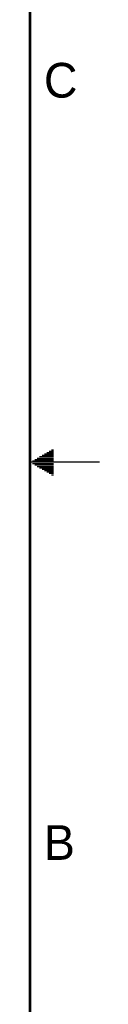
# Model space of a CAD drawing. Header units: inches. Extents: x 0 to 34, y 0 to 22.
# Tile 12 of 15: x 33.5 to 34, y 7.1 to 14.2. Entities that reach past the tile are written whole.
import ezdxf

# ---------------------------------------------------------------- set-up
doc = ezdxf.new("R2010")
doc.units = ezdxf.units.IN
doc.header["$LTSCALE"] = 1.87
doc.header["$MEASUREMENT"] = 0
doc.layers.get('0').update_dxf_attribs({"linetype": 'CONTINUOUS'})
doc.styles.get("Standard").update_dxf_attribs({"font": 'txt', "width": 0.8})

msp = doc.modelspace()

# ---------------------------------------------------------------- linework, layer by layer
at = {"color": 2, "linetype": 'CONTINUOUS'}
for p, q in [((33.6213, 11.07), (33.6697, 11.07)), ((33.6386, 11.08), (33.6697, 11.08)), ((33.6559, 11.09), (33.6697, 11.09)), ((34, 11), (33.5, 11)), ((33.5173, 11.01), (33.6697, 11.01)), ((33.5347, 11.02), (33.6697, 11.02)), ((33.552, 11.03), (33.6697, 11.03)), ((33.5693, 11.04), (33.6697, 11.04)), ((33.5866, 11.05), (33.6697, 11.05)), ((33.6039, 11.06), (33.6697, 11.06)), ((33.5173, 10.99), (33.6697, 10.99)), ((33.5347, 10.98), (33.6697, 10.98)), ((33.552, 10.97), (33.6697, 10.97)), ((33.5693, 10.96), (33.6697, 10.96)), ((33.5866, 10.95), (33.6697, 10.95)), ((33.6039, 10.94), (33.6697, 10.94)), ((33.6213, 10.93), (33.6697, 10.93)), ((33.6386, 10.92), (33.6697, 10.92)), ((33.6559, 10.91), (33.6697, 10.91))]:
    msp.add_line(p, q, dxfattribs=at)
at = {"color": 7, "linetype": 'CONTINUOUS', "const_width": 0.02}
msp.add_lwpolyline([(33.5, 0.5), (33.5, 21.5)], dxfattribs=at)

# ---------------------------------------------------------------- texts
at = {"color": 2, "linetype": 'CONTINUOUS'}
for s, p in [('C', (33.6004, 13.6267)), ('B', (33.6006, 8.1345))]:
    msp.add_text(s, height=0.25, dxfattribs=at).set_placement(p)

doc.saveas('drawing.dxf')
